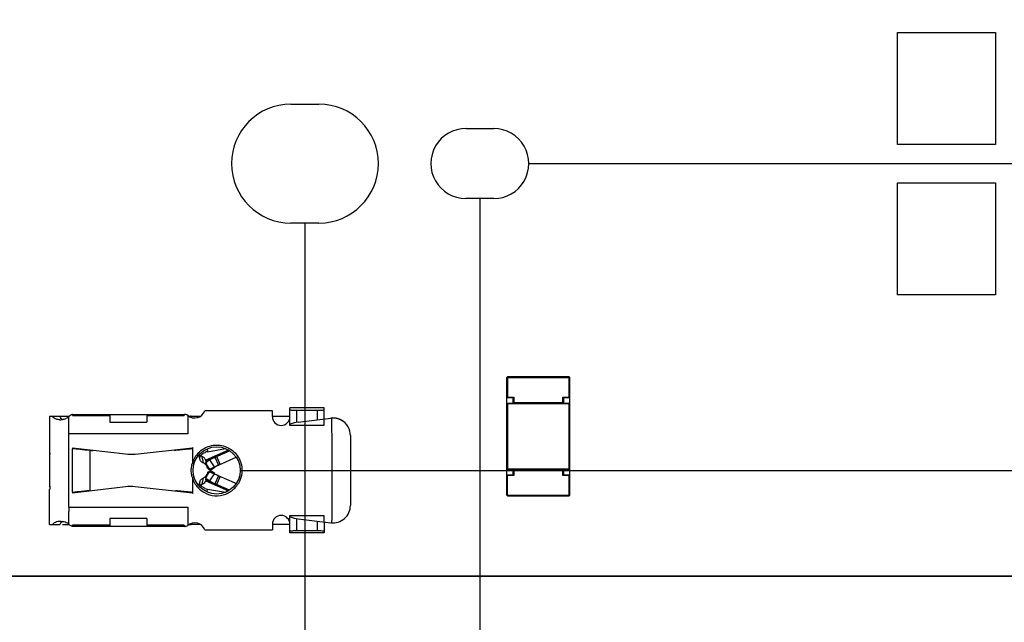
# Model space of a CAD drawing. Header units: millimetres. Extents: x 0 to 210, y 0 to 297.
# Tile 10 of 34: x 116.45 to 123.49, y 148.04 to 152.35. Entities that reach past the tile are written whole.
import ezdxf
from ezdxf.enums import TextEntityAlignment as Align

# ---------------------------------------------------------------- set-up
doc = ezdxf.new("R2010")
doc.units = ezdxf.units.MM
doc.header["$LTSCALE"] = 19.36
doc.layers.get('0').update_dxf_attribs({"linetype": 'CONTINUOUS'})
doc.layers.add('Z_DIM_2D', color=7, linetype='CONTINUOUS')
doc.styles.add('TEXTSTYLE_3', font='helveticaneueltw1g-ltcn.otf')
doc.styles.add('TEXTSTYLE_4', font='gdt', dxfattribs={"width": 0.7})
doc.dimstyles.new('DIMSTYLE_10', dxfattribs={"dimtxt": 2.1, "dimasz": 3.5, "dimexe": 1.5, "dimexo": 0, "dimgap": 0.525, "dimtad": 1, "dimlfac": 4, "dimdsep": 46, "dimtxsty": 'TEXTSTYLE_3', "dimblk": '_FILLED', "dimblk1": '_FILLED', "dimblk2": '_FILLED', "dimcen": 0.09, "dimclrt": 5, "dimazin": 2, "dimtp": 0.2, "dimtm": 0.2, "dimtfac": 1, "dimtofl": 0, "dimtmove": 0, "dimatfit": 3, "dimldrblk": '_FILLED', "dimfxl": 0, "dimtolj": 1, "dimarcsym": 0})
doc.dimstyles.new('DIMSTYLE_3', dxfattribs={"dimtxt": 2.1, "dimasz": 3.5, "dimexe": 1.5, "dimexo": 0, "dimgap": 0.525, "dimtad": 0, "dimtih": 1, "dimtoh": 1, "dimlfac": 4, "dimdsep": 46, "dimtxsty": 'TEXTSTYLE_3', "dimblk": '_FILLED', "dimblk1": '_FILLED', "dimblk2": '_FILLED', "dimcen": 0.09, "dimclrt": 5, "dimazin": 2, "dimtol": 1, "dimtp": 0.3, "dimtm": 0.3, "dimtfac": 1, "dimtofl": 0, "dimtmove": 0, "dimatfit": 3, "dimldrblk": '_FILLED', "dimfxl": 0, "dimtolj": 1, "dimarcsym": 0})
doc.dimstyles.new('DIMSTYLE_5', dxfattribs={"dimtxt": 2.1, "dimasz": 3.5, "dimexe": 1.5, "dimexo": 0, "dimgap": 0.525, "dimtad": 0, "dimtih": 1, "dimtoh": 1, "dimlfac": 4, "dimdsep": 46, "dimtxsty": 'TEXTSTYLE_3', "dimblk": '_FILLED', "dimblk1": '_FILLED', "dimblk2": '_FILLED', "dimcen": 0.09, "dimclrt": 5, "dimazin": 2, "dimtol": 1, "dimtp": 0.4, "dimtm": 0.4, "dimtfac": 1, "dimtofl": 0, "dimtmove": 0, "dimatfit": 3, "dimldrblk": '_FILLED', "dimfxl": 0, "dimtolj": 1, "dimarcsym": 0})
doc.dimstyles.new('DIMSTYLE_6', dxfattribs={"dimtxt": 2.1, "dimasz": 3.5, "dimexe": 1.5, "dimexo": 0, "dimgap": 0.525, "dimtad": 1, "dimlfac": 4, "dimdsep": 46, "dimtxsty": 'TEXTSTYLE_3', "dimblk": '_FILLED', "dimblk1": '_FILLED', "dimblk2": '_FILLED', "dimcen": 0.09, "dimclrt": 5, "dimazin": 2, "dimtol": 1, "dimtp": 0.4, "dimtm": 0.4, "dimtfac": 1, "dimtofl": 0, "dimtmove": 0, "dimatfit": 3, "dimldrblk": '_FILLED', "dimfxl": 0, "dimtolj": 1, "dimarcsym": 0})
doc.dimstyles.new('DIMSTYLE_7', dxfattribs={"dimtxt": 2.1, "dimasz": 3.5, "dimexe": 1.5, "dimexo": 0, "dimgap": 0.525, "dimtad": 1, "dimlfac": 4, "dimdsep": 46, "dimtxsty": 'TEXTSTYLE_3', "dimblk": '_FILLED', "dimblk1": '_FILLED', "dimblk2": '_FILLED', "dimcen": 0.09, "dimclrt": 5, "dimazin": 2, "dimtol": 1, "dimtp": 0.3, "dimtm": 0.3, "dimtfac": 1, "dimtofl": 0, "dimtmove": 0, "dimatfit": 3, "dimldrblk": '_FILLED', "dimfxl": 0, "dimtolj": 1, "dimarcsym": 0})

# ---------------------------------------------------------------- blocks, each defined once
blk = doc.blocks.new('*D11')
at = {"layer": 'Z_DIM_2D', "color": 2, "linetype": 'Continuous', "transparency": 16777216}
blk.add_line((118.4894, 150.8978), (118.4894, 145.1176), dxfattribs=at)
at = {"layer": 'Z_DIM_2D', "color": 5, "linetype": 'Continuous', "transparency": 16777216}
for s, height, style, p in [('0.3', 1.47, 'TEXTSTYLE_3', (119.2244, 144.0676)), ('`', 1.47, 'TEXTSTYLE_4', (119.2244, 141.5994)), ('239.5', 2.1, 'TEXTSTYLE_3', (119.5394, 139.8844))]:
    blk.add_text(s, height=height, rotation=90, dxfattribs=dict(at, style=style)).set_placement(p, align=Align.RIGHT)
blk = doc.blocks.new('_FILLED')
at = {"color": 0, "linetype": 'ByBlock'}
blk.add_solid([(0, 0), (-1, 0.125), (-1, -0.125)], dxfattribs=at)
blk = doc.blocks.new('_NONE')
blk = doc.blocks.new('*D12')
at = {"layer": 'Z_DIM_2D', "color": 2, "linetype": 'Continuous', "transparency": 16777216}
for p, q in [((119.7395, 151.0728), (119.7395, 147.3797)), ((119.7395, 147.3797), (121.2792, 146.8279)), ((121.2792, 146.8279), (121.2792, 145.1176))]:
    blk.add_line(p, q, dxfattribs=at)
at = {"layer": 'Z_DIM_2D', "color": 5, "linetype": 'Continuous', "transparency": 16777216}
for s, height, style, p in [('0.3', 1.47, 'TEXTSTYLE_3', (122.0142, 144.0676)), ('`', 1.47, 'TEXTSTYLE_4', (122.0142, 141.5994)), ('244.5', 2.1, 'TEXTSTYLE_3', (122.3292, 139.8844))]:
    blk.add_text(s, height=height, rotation=90, dxfattribs=dict(at, style=style)).set_placement(p, align=Align.RIGHT)
blk = doc.blocks.new('*D13')
at = {"layer": 'Z_DIM_2D', "color": 2, "linetype": 'Continuous', "transparency": 16777216}
blk.add_line((128.3644, 151.3228), (128.3644, 145.1176), dxfattribs=at)
at = {"layer": 'Z_DIM_2D', "color": 5, "linetype": 'Continuous', "transparency": 16777216}
for s, height, style, p in [('0.4', 1.47, 'TEXTSTYLE_3', (129.0994, 144.0676)), ('`', 1.47, 'TEXTSTYLE_4', (129.0994, 141.5994)), ('279', 2.1, 'TEXTSTYLE_3', (129.4144, 139.8844))]:
    blk.add_text(s, height=height, rotation=90, dxfattribs=dict(at, style=style)).set_placement(p, align=Align.RIGHT)
blk = doc.blocks.new('*D14')
at = {"layer": 'Z_DIM_2D', "color": 2, "linetype": 'Continuous', "transparency": 16777216}
for p, q in [((138.4252, 151.3228), (138.4252, 164.9613)), ((93.4894, 154.2728), (139.9252, 154.2728)), ((138.4252, 154.2728), (138.4252, 151.3228)), ((138.4252, 148.3728), (138.4252, 151.3228)), ((93.4894, 148.3728), (139.9252, 148.3728))]:
    blk.add_line(p, q, dxfattribs=at)
at = {"layer": 'Z_DIM_2D', "color": 5, "linetype": 'Continuous', "transparency": 16777216}
for s, height, style, p in [('0.4', 1.47, 'TEXTSTYLE_3', (137.5852, 162.493)), ('`', 1.47, 'TEXTSTYLE_4', (137.5852, 160.778)), ('23.6', 2.1, 'TEXTSTYLE_3', (137.9002, 155.8414))]:
    blk.add_text(s, height=height, rotation=90, dxfattribs=dict(at, style=style)).set_placement(p)
blk = doc.blocks.new('*D15')
at = {"layer": 'Z_DIM_2D', "color": 2, "linetype": 'Continuous', "transparency": 16777216}
for p, q in [((131.342, 152.7977), (131.342, 164.6197)), ((127.6144, 154.2728), (132.842, 154.2728)), ((131.342, 154.2728), (131.342, 152.7977)), ((131.342, 151.3227), (131.342, 152.7977)), ((120.0897, 151.3227), (132.842, 151.3227))]:
    blk.add_line(p, q, dxfattribs=at)
at = {"layer": 'Z_DIM_2D', "color": 5, "linetype": 'Continuous', "transparency": 16777216}
for s, height, style, p in [('0.3', 1.47, 'TEXTSTYLE_3', (130.502, 162.1515)), ('`', 1.47, 'TEXTSTYLE_4', (130.502, 160.4365)), ('11.8', 2.1, 'TEXTSTYLE_3', (130.817, 155.4999))]:
    blk.add_text(s, height=height, rotation=90, dxfattribs=dict(at, style=style)).set_placement(p)
blk = doc.blocks.new('*D22')
at = {"layer": 'Z_DIM_2D', "color": 2, "linetype": 'Continuous', "transparency": 16777216}
for p, q in [((134.8706, 151.3228), (134.8706, 163.4491)), ((118.0269, 153.5165), (136.3706, 153.5165)), ((134.8706, 153.5165), (134.8706, 151.3228)), ((134.8706, 149.129), (134.8706, 151.3228)), ((118.0269, 149.129), (136.3706, 149.129))]:
    blk.add_line(p, q, dxfattribs=at)
at = {"layer": 'Z_DIM_2D', "color": 5, "linetype": 'Continuous', "transparency": 16777216, "style": 'TEXTSTYLE_3'}
for s, p in [(')', (134.3456, 162.7987)), ('17.55', (134.3456, 156.4517)), ('(', (134.3456, 155.7778))]:
    blk.add_text(s, height=2.1, rotation=90, dxfattribs=at).set_placement(p)

msp = doc.modelspace()

# ---------------------------------------------------------------- linework, layer by layer
at = {"color": 7, "linetype": 'Continuous'}
for p, q in [((122.72694, 152.26028), (123.42694, 152.26028)), ((122.72694, 151.46028), (122.72694, 152.26028)), ((123.42694, 152.26028), (123.42694, 151.46028)), ((118.38944, 151.74778), (118.58944, 151.74778)), ((119.6421, 151.57277), (119.8397, 151.57277)), ((123.42694, 151.46028), (122.72694, 151.46028)), ((122.72694, 151.18528), (123.42694, 151.18528)), ((122.72694, 150.38528), (122.72694, 151.18528)), ((123.42694, 151.18528), (123.42694, 150.38528)), ((119.83945, 151.07278), (119.63945, 151.07278)), ((118.58944, 150.89778), (118.38944, 150.89778)), ((123.42694, 150.38528), (122.72694, 150.38528)), ((120.37882, 149.79778), (119.93757, 149.79778)), ((119.93319, 148.95216), (119.93319, 149.79341)), ((120.38319, 148.95216), (120.38319, 149.79341)), ((119.93319, 149.64778), (119.93757, 149.65216)), ((119.97819, 149.64778), (119.93319, 149.64778)), ((119.93319, 149.61028), (120.38319, 149.61028)), ((119.93319, 149.61028), (119.93757, 149.60591)), ((119.97819, 149.64778), (119.98257, 149.65216)), ((119.97819, 149.61028), (119.97819, 149.64778)), ((119.97819, 149.61028), (119.98257, 149.61466)), ((120.33819, 149.64778), (120.33382, 149.65216)), ((120.33819, 149.61028), (120.33382, 149.61466)), ((120.38319, 149.64778), (120.33819, 149.64778)), ((120.33819, 149.64778), (120.33819, 149.61028)), ((120.37882, 149.60591), (120.38232, 149.60954)), ((120.38319, 149.64778), (120.37975, 149.65118)), ((117.65194, 149.52313), (117.65194, 149.39153)), ((118.62694, 149.57594), (118.38163, 149.57594)), ((118.38163, 149.45124), (118.38163, 149.57594)), ((118.62694, 149.4973), (118.62694, 149.57595)), ((118.62421, 149.45124), (118.38163, 149.45124)), ((118.62446, 149.49699), (118.62396, 149.45124)), ((116.8262, 149.28405), (116.82624, 149.28405)), ((116.82694, 149.29153), (116.82694, 149.28398)), ((117.68944, 149.29153), (117.68443, 149.29098)), ((117.68443, 149.29098), (117.68443, 149.18057)), ((117.68444, 149.28344), (117.69007, 149.2839)), ((117.79328, 149.26301), (117.92222, 149.2849)), ((117.8027, 149.13653), (117.99814, 149.22273)), ((117.79415, 149.14608), (117.79097, 149.15175)), ((117.8027, 149.12153), (117.99964, 149.03467)), ((119.93319, 149.13528), (120.38319, 149.13528)), ((119.93319, 149.09778), (119.97819, 149.09778)), ((119.93319, 149.09778), (119.93663, 149.09438)), ((119.93757, 149.13966), (119.93406, 149.13603)), ((119.97819, 149.13528), (119.98162, 149.13186)), ((119.97819, 149.09778), (119.97819, 149.13528)), ((119.97819, 149.09778), (119.98159, 149.09434)), ((120.33382, 149.13091), (120.33819, 149.13528)), ((120.33819, 149.09778), (120.33382, 149.09341)), ((120.33819, 149.13528), (120.33819, 149.09778)), ((120.33819, 149.09778), (120.38319, 149.09778)), ((120.37882, 149.13966), (120.38245, 149.13615)), ((120.38319, 149.09778), (120.37882, 149.09341)), ((117.68444, 149.07743), (117.68444, 148.96708)), ((116.82694, 148.97409), (116.82694, 148.96653)), ((117.69007, 148.97416), (117.68444, 148.97462)), ((117.68444, 148.96708), (117.68944, 148.96653)), ((117.79328, 148.99506), (117.92223, 148.97317)), ((119.93757, 148.94778), (120.37882, 148.94778)), ((116.80194, 148.86653), (116.80194, 148.83509)), ((117.65194, 148.86653), (117.65194, 148.73493)), ((116.80194, 148.74743), (116.80194, 148.74083)), ((117.35819, 148.78424), (117.35819, 148.72903)), ((118.38163, 148.80683), (118.62421, 148.80683)), ((118.38163, 148.68213), (118.38163, 148.80683)), ((118.62396, 148.80683), (118.62446, 148.76107)), ((118.62694, 148.76077), (118.62694, 148.68213)), ((118.62694, 148.68213), (118.38163, 148.68213)), ((127.61444, 148.37278), (59.36444, 148.37278))]:
    msp.add_line(p, q, dxfattribs=at)
at = {"color": 9, "linetype": 'Continuous'}
for p, q in [((119.93757, 149.79778), (119.93757, 149.65216)), ((120.37882, 149.65216), (120.37882, 149.79778)), ((119.93319, 149.79341), (120.38319, 149.79341)), ((119.93757, 149.65216), (119.98257, 149.65216)), ((120.37882, 149.60591), (119.93757, 149.60591)), ((119.93757, 149.60591), (119.93757, 149.13966)), ((119.98257, 149.65216), (119.98257, 149.61466)), ((119.98257, 149.61466), (120.33382, 149.61466)), ((120.33382, 149.65216), (120.37882, 149.65216)), ((120.33382, 149.61466), (120.33382, 149.65216)), ((120.37882, 149.13966), (120.37882, 149.60591)), ((116.82838, 149.52145), (117.09569, 149.52145)), ((117.35819, 149.52145), (117.62623, 149.52145)), ((118.43163, 149.4731), (118.43163, 149.55912)), ((118.57694, 149.55912), (118.57694, 149.49116)), ((117.65194, 149.39153), (116.80194, 149.39153)), ((116.80194, 148.86653), (116.80194, 149.39153)), ((116.82694, 148.97409), (116.82694, 149.28398)), ((116.95142, 149.27073), (116.95142, 148.98734)), ((117.78978, 149.28304), (117.79328, 149.26301)), ((117.76353, 149.18258), (117.75569, 149.22742)), ((119.93757, 149.13966), (120.37882, 149.13966)), ((119.98257, 149.09341), (119.93757, 149.09341)), ((119.93757, 148.94778), (119.93757, 149.09341)), ((120.33382, 149.13091), (119.98257, 149.13091)), ((119.98257, 149.13091), (119.98257, 149.09341)), ((120.33382, 149.09341), (120.33382, 149.13091)), ((120.37882, 149.09341), (120.33382, 149.09341)), ((120.37882, 148.94778), (120.37882, 149.09341)), ((117.69642, 149.08099), (117.68444, 149.07743)), ((117.75566, 149.03063), (117.76351, 149.07547)), ((117.78978, 148.97507), (117.79328, 148.99506)), ((119.93319, 148.95216), (120.38319, 148.95216)), ((116.80194, 148.86653), (117.65194, 148.86653)), ((118.43163, 148.69894), (118.43163, 148.78496)), ((118.57694, 148.76691), (118.57694, 148.69894)), ((117.09569, 148.73662), (116.82838, 148.73662)), ((117.62623, 148.73662), (117.35819, 148.73662))]:
    msp.add_line(p, q, dxfattribs=at)
at = {"color": 6, "linetype": 'Continuous'}
for p, q in [((116.66444, 149.51653), (116.80194, 149.51653)), ((116.66444, 149.51653), (116.66444, 149.01242)), ((116.80194, 149.39153), (116.80194, 149.51723)), ((116.82583, 149.52903), (117.63135, 149.52903)), ((117.09569, 149.52903), (117.09569, 149.47383)), ((117.35819, 149.52903), (117.35819, 149.47383)), ((117.62694, 149.52564), (117.62637, 149.52242)), ((117.67694, 149.51653), (117.74308, 149.51653)), ((118.25663, 149.55403), (117.77265, 149.55403)), ((118.25663, 149.51341), (118.25663, 149.55403)), ((118.25663, 149.51653), (118.38163, 149.51653)), ((118.43163, 149.55912), (118.57694, 149.55912)), ((117.09569, 149.47383), (117.35819, 149.47383)), ((118.44209, 149.4746), (118.67421, 149.5031)), ((118.81444, 149.37903), (118.81444, 148.87903)), ((116.66444, 149.26275), (116.66514, 149.24439)), ((116.82694, 149.29153), (117.20739, 149.24648)), ((116.95142, 149.27073), (116.92588, 149.27404)), ((116.96977, 149.26735), (116.95142, 149.27073)), ((117.27533, 149.24618), (117.68443, 149.29098)), ((117.66844, 149.28212), (117.65268, 149.2808)), ((117.68443, 149.28344), (117.66844, 149.28212)), ((117.73864, 149.20997), (117.73305, 149.24194)), ((117.94262, 149.27494), (117.77989, 149.20317)), ((117.78297, 149.19614), (117.95047, 149.27001)), ((117.78053, 149.19905), (117.77979, 149.20335)), ((117.78095, 149.19656), (117.78053, 149.19905)), ((117.8027, 149.13653), (117.7817, 149.18413)), ((117.80982, 149.20404), (117.78271, 149.18589)), ((117.78323, 149.18339), (117.78279, 149.18595)), ((117.78403, 149.17886), (117.78323, 149.18339)), ((117.78463, 149.1804), (117.78333, 149.18532)), ((117.78579, 149.16888), (117.78403, 149.17886)), ((117.78763, 149.15855), (117.78579, 149.16888)), ((117.84308, 149.15434), (117.80982, 149.20404)), ((117.8461, 149.22398), (117.87132, 149.1668)), ((117.85761, 149.22906), (117.88291, 149.17191)), ((117.88388, 149.17234), (117.85866, 149.22952)), ((117.7817, 149.07393), (117.8027, 149.12153)), ((117.78615, 149.09132), (117.78765, 149.0996)), ((117.79112, 149.16092), (117.81174, 149.13011)), ((117.81174, 149.12795), (117.79118, 149.09724)), ((117.80982, 149.05403), (117.84308, 149.10372)), ((117.81174, 149.13011), (117.84459, 149.1521)), ((117.84459, 149.10596), (117.81174, 149.12795)), ((117.73307, 149.01622), (117.73864, 149.04809)), ((117.74417, 149.02405), (117.74917, 149.0274)), ((117.75564, 149.03062), (117.76172, 149.03356)), ((117.77985, 149.05736), (117.77999, 149.05491)), ((117.77988, 149.05478), (117.94251, 148.98319)), ((117.78078, 149.0606), (117.78107, 149.06231)), ((117.95067, 148.98796), (117.78136, 149.06263)), ((117.78275, 149.07212), (117.78324, 149.07496)), ((117.78297, 149.07121), (117.78439, 149.07683)), ((117.78314, 149.07189), (117.80982, 149.05403)), ((117.78324, 149.07496), (117.78397, 149.07906)), ((117.78397, 149.07906), (117.78469, 149.08316)), ((117.78469, 149.08316), (117.78576, 149.08914)), ((117.78576, 149.08914), (117.78615, 149.09132)), ((117.7882, 149.08852), (117.78872, 149.08983)), ((117.78872, 149.08983), (117.78888, 149.0902)), ((117.87132, 149.09127), (117.8461, 149.03408)), ((117.88291, 149.08616), (117.85761, 149.029)), ((117.85858, 149.02858), (117.88371, 149.0858)), ((117.88371, 149.0858), (117.88291, 149.08616)), ((116.6645, 148.99619), (116.66444, 148.99373)), ((116.66444, 148.74153), (116.66444, 148.99373)), ((117.20739, 149.01159), (116.82694, 148.96653)), ((116.82694, 148.97409), (116.84461, 148.97574)), ((116.84461, 148.97574), (116.86209, 148.9774)), ((117.68444, 148.96708), (117.27533, 149.01188)), ((116.80194, 148.74743), (116.80194, 148.83509)), ((116.66444, 148.74153), (116.73781, 148.74153)), ((116.75626, 148.74153), (116.80194, 148.74153)), ((117.35819, 148.78424), (117.09569, 148.78424)), ((117.09569, 148.78424), (117.09569, 148.7291)), ((117.74308, 148.74153), (117.67694, 148.74153)), ((118.25663, 148.74466), (118.25663, 148.70403)), ((118.38163, 148.74153), (118.25663, 148.74153)), ((118.44209, 148.78347), (118.67421, 148.75496)), ((117.63135, 148.72903), (116.82583, 148.72903)), ((117.62623, 148.73662), (117.62633, 148.73565)), ((117.62633, 148.73565), (117.62708, 148.73178)), ((117.64762, 148.73325), (117.65194, 148.73502)), ((117.77265, 148.70403), (118.25663, 148.70403)), ((118.43163, 148.69894), (118.57694, 148.69894))]:
    msp.add_line(p, q, dxfattribs=at)
for points in [[(117.78887, 149.16787), (117.78864, 149.16844), (117.78801, 149.17002), (117.78707, 149.17262), (117.7859, 149.17613), (117.78463, 149.1804)], [(117.78123, 149.06234), (117.78172, 149.06521), (117.78297, 149.07121)], [(117.78439, 149.07683), (117.78582, 149.08167), (117.78711, 149.08556), (117.78811, 149.08829), (117.7882, 149.08852)]]:
    msp.add_lwpolyline(points, dxfattribs=at)
at = {"color": 7, "linetype": 'Continuous'}
msp.add_lwpolyline([(119.97819, 149.13528), (119.97843, 149.13509), (119.9789, 149.13458), (119.9796, 149.13386), (119.98048, 149.13299), (119.98146, 149.13198), (119.98257, 149.13091)], dxfattribs=at)
at = {"color": 6, "linetype": 'Continuous'}
msp.add_circle((117.85819, 149.12903), 0.16875, dxfattribs=at)
at = {"color": 7, "linetype": 'Continuous'}
for centre, radius, start, end in [((118.38944, 151.32278), 0.425, 90, 270), ((118.58944, 151.32278), 0.425, 270, 90), ((119.63944, 151.32278), 0.25, 89.391764, 270.002226), ((119.8397, 151.32277), 0.24999, 269.9435, 90.000254), ((119.93757, 149.79341), 0.00438, 90, 180), ((120.37882, 149.79341), 0.00438, 0, 90), ((118.68944, 149.37903), 0.125, 29.127371, 94.706111), ((118.68896, 149.37441), 0.12958, 74.871424, 77.723704), ((118.68856, 149.37247), 0.13157, 68.294408, 74.921816), ((117.8082, 149.1747), 0.08955, 99.589889, 111.482386), ((117.76772, 149.21507), 0.02952, 189.952986, 195.741019), ((117.74207, 149.13122), 0.05567, 60.611049, 67.321564), ((117.75847, 149.1498), 0.03045, 16.714048, 26.749058), ((117.95555, 149.23884), 0.1862, 205.546939, 207.883896), ((117.76756, 149.04302), 0.02936, 164.259002, 176.763872), ((117.74206, 149.12686), 0.05568, 292.654366, 299.397645), ((117.8082, 149.08336), 0.08955, 248.517614, 260.410111), ((119.93757, 148.95216), 0.00438, 180, 270), ((120.37882, 148.95216), 0.00438, 270, 360)]:
    msp.add_arc(centre, radius, start, end, dxfattribs=at)
at = {"color": 6, "linetype": 'Continuous'}
for centre, radius, start, end in [((116.79322, 149.53512), 0.05844, 198.542928, 203.20902), ((116.70279, 149.72229), 0.22777, 295.803949, 297.564421), ((117.72508, 149.50743), 0.09984, 171.370053, 171.932705), ((117.70194, 149.57903), 0.075, 228.189685, 340.528779), ((117.67694, 149.45403), 0.0625, 90, 99.245252), ((116.73753, 149.59608), 0.10452, 270.20057, 273.986901), ((116.73637, 149.6115), 0.11997, 274.03115, 279.995956), ((116.73518, 149.61949), 0.12805, 279.899396, 290.823653), ((118.31913, 149.51341), 0.0625, 180, 360), ((118.47408, 149.21406), 0.2625, 97, 110.039719), ((118.68944, 149.37903), 0.125, 94.706111, 97.000005), ((118.68944, 149.37903), 0.125, 0, 29.127371), ((116.4545, 149.23951), 0.2107, 0.036479, 1.326617), ((115.40837, 134.04765), 15.30223, 84.548636, 84.680825), ((116.28471, 143.24366), 6.06456, 84.37477, 84.536812), ((117.24267, 149.5444), 0.3, 263.246426, 276.25), ((117.69455, 148.3551), 0.92569, 96.118571, 96.842685), ((118.09466, 144.04836), 5.25107, 94.828296, 94.99629), ((117.85801, 149.12959), 0.18081, 136.463171, 149.216375), ((117.77308, 149.27178), 0.04756, 232.565419, 238.827106), ((117.73423, 149.17606), 0.05567, 60.561281, 67.323945), ((117.75023, 149.19431), 0.03095, 16.631338, 26.85532), ((121.71603, 149.87054), 3.99238, 189.719057, 189.873576), ((117.94194, 149.00668), 0.2375, 113.799954, 123.8), ((117.94194, 149.00668), 0.175, 113.8, 123.8), ((117.94211, 149.25169), 0.17534, 237.87706, 246.188393), ((117.74913, 149.06381), 0.03205, 333.780478, 343.620253), ((119.16871, 148.82851), 1.4072, 170.506672, 170.745777), ((119.52775, 148.76807), 1.77129, 170.116119, 170.437875), ((117.94203, 149.25161), 0.23774, 236.210844, 246.188324), ((116.78812, 150.15645), 1.18049, 276.701525, 277.358776), ((116.83917, 149.76249), 0.78323, 277.34638, 278.239796), ((117.24267, 148.71367), 0.3, 83.75, 96.753574), ((117.92788, 152.30328), 3.33737, 264.752838, 265.00637), ((118.09513, 154.21517), 5.25656, 265.004198, 265.17193), ((118.823, 162.87431), 13.94624, 265.186388, 265.317207), ((118.68944, 148.87903), 0.125, 263, 360), ((116.7933, 148.72292), 0.05853, 156.864831, 161.45488), ((116.72246, 148.57638), 0.18265, 62.754753, 64.205738), ((117.70194, 148.67903), 0.075, 19.471221, 131.810315), ((117.67694, 148.80403), 0.0625, 257.479878, 270), ((118.31913, 148.74466), 0.0625, 0, 180), ((118.47408, 149.04401), 0.2625, 249.926251, 263)]:
    msp.add_arc(centre, radius, start, end, dxfattribs=at)
at = {"color": 9, "linetype": 'Continuous'}
for centre, radius, start, end in [((117.85819, 149.12903), 0.18125, 149.216375, 163.478888), ((117.86215, 149.1302), 0.18538, 196.538461, 202.973583), ((117.85896, 149.12882), 0.18191, 202.967328, 209.430203), ((117.85632, 149.1274), 0.17891, 209.449448, 216.041338), ((117.85633, 149.13009), 0.18339, 316.176572, 329.231425)]:
    msp.add_arc(centre, radius, start, end, dxfattribs=at)
at = {"color": 6, "linetype": 'Continuous'}
for points in [[(116.71299, 149.49516), (116.70164, 149.49877), (116.69063, 149.5064), (116.68437, 149.51653)], [(117.63135, 149.52903), (117.62966, 149.52903), (117.62722, 149.52797), (117.62708, 149.52629)], [(116.7379, 149.49157), (116.72951, 149.49154), (116.72098, 149.49262), (116.71299, 149.49516)], [(116.75717, 149.49333), (116.74917, 149.49646), (116.7429, 149.5042), (116.73951, 149.51209)], [(116.80194, 149.51063), (116.79534, 149.5062), (116.78812, 149.50263), (116.7807, 149.4998)], [(117.73809, 149.23975), (117.7369, 149.24114), (117.73581, 149.24262), (117.73486, 149.24418)], [(117.74417, 149.23401), (117.74196, 149.23571), (117.7399, 149.23763), (117.73809, 149.23975)], [(117.75569, 149.22742), (117.7532, 149.22847), (117.75077, 149.22969), (117.74846, 149.23108)], [(117.77124, 149.2173), (117.76839, 149.22014), (117.76509, 149.22256), (117.76159, 149.22454)], [(117.77785, 149.20829), (117.77617, 149.21161), (117.77388, 149.21467), (117.77124, 149.2173)], [(118.03503, 149.16875), (118.04065, 149.14371), (118.04085, 149.11688), (118.03559, 149.09176)], [(117.73491, 149.01398), (117.7373, 149.01786), (117.74055, 149.02127), (117.74417, 149.02405)], [(117.74917, 149.0274), (117.75125, 149.02862), (117.75342, 149.02969), (117.75564, 149.03062)], [(118.03559, 149.09176), (118.03152, 149.07232), (118.02384, 149.05346), (118.0139, 149.03627)], [(116.7379, 148.76651), (116.74434, 148.7665), (116.75081, 148.76587), (116.75716, 148.76476)], [(116.75715, 148.76472), (116.74914, 148.76159), (116.74287, 148.75382), (116.73948, 148.74591)], [(116.75716, 148.76476), (116.76899, 148.7627), (116.78069, 148.75897), (116.79142, 148.75356)], [(116.79142, 148.75356), (116.79504, 148.75173), (116.79857, 148.7497), (116.80194, 148.74743)]]:
    msp.add_open_spline(points, degree=3, dxfattribs=at)
for points, knots in [([(116.82583, 149.52903), (116.82369, 149.52903), (116.81779, 149.52525), (116.81211, 149.52242), (116.80819, 149.52038)], [0, 0, 0, 0, 0.326267, 1, 1, 1, 1]), ([(116.82681, 149.52859), (116.82671, 149.52876), (116.82634, 149.52892), (116.826, 149.52903), (116.82583, 149.52903)], [0, 0, 0, 0, 0.5527882, 1, 1, 1, 1]), ([(116.82838, 149.52145), (116.82828, 149.52218), (116.82794, 149.52438), (116.82758, 149.5266), (116.82707, 149.528)], [0, 0, 0, 0, 0.3312347, 1, 1, 1, 1]), ([(117.65194, 149.52304), (117.64967, 149.52383), (117.64295, 149.52612), (117.63609, 149.52903), (117.63135, 149.52903)], [0, 0, 0, 0, 0.3365507, 1, 1, 1, 1]), ([(118.38163, 149.56261), (118.38163, 149.56208), (118.38424, 149.56155), (118.3876, 149.56085), (118.39437, 149.56026), (118.3993, 149.55994), (118.40217, 149.55979)], [0, 0, 0, 0, 0.076575, 0.2741252, 0.5873559, 1, 1, 1, 1]), ([(118.40217, 149.55979), (118.4044, 149.55968), (118.41421, 149.55927), (118.42404, 149.55912), (118.43163, 149.55912)], [0, 0, 0, 0, 0.2275348, 1, 1, 1, 1]), ([(118.57694, 149.55912), (118.58332, 149.55912), (118.5952, 149.55927), (118.6103, 149.55994), (118.62089, 149.56078), (118.62518, 149.56168), (118.62694, 149.56222), (118.62694, 149.56261)], [0, 0, 0, 0, 0.3799833, 0.70227, 0.9186432, 0.976606, 1, 1, 1, 1]), ([(118.67918, 149.50361), (118.68012, 149.44118), (118.68251, 149.28509), (118.68115, 149.03532), (118.68084, 148.848), (118.6805, 148.75434)], [0, 0, 0, 0, 0.2500015, 0.6250003, 1, 1, 1, 1]), ([(117.72694, 149.25413), (117.74913, 149.27748), (117.80774, 149.31237), (117.90894, 149.31225), (117.99617, 149.26051), (118.02798, 149.20018), (118.03503, 149.16875)], [0, 0, 0, 0, 0.2499586, 0.4999661, 0.7500345, 1, 1, 1, 1]), ([(116.92588, 149.27404), (116.92226, 149.27447), (116.9067, 149.27624), (116.89112, 149.27783), (116.87916, 149.27901)], [0, 0, 0, 0, 0.2329998, 1, 1, 1, 1]), ([(117.58426, 149.2742), (117.58165, 149.27389), (117.57287, 149.27278), (117.56411, 149.27151), (117.55802, 149.27025)], [0, 0, 0, 0, 0.2970216, 1, 1, 1, 1]), ([(117.63734, 149.27948), (117.63363, 149.27916), (117.61981, 149.27793), (117.60599, 149.27661), (117.59588, 149.27553)], [0, 0, 0, 0, 0.2678844, 1, 1, 1, 1]), ([(117.76172, 149.03356), (117.76352, 149.03456), (117.77001, 149.03863), (117.77541, 149.04463), (117.77788, 149.04965)], [0, 0, 0, 0, 0.2694622, 1, 1, 1, 1]), ([(116.6652, 149.01684), (116.6652, 149.01486), (116.6651, 149.00797), (116.66467, 149.00109), (116.6645, 148.99619)], [0, 0, 0, 0, 0.2872225, 1, 1, 1, 1]), ([(116.86209, 148.9774), (116.86778, 148.97794), (116.88906, 148.98001), (116.91033, 148.98219), (116.92588, 148.98403)], [0, 0, 0, 0, 0.267512, 1, 1, 1, 1]), ([(117.56524, 148.98649), (117.56664, 148.98626), (117.57298, 148.98528), (117.57934, 148.98445), (117.58429, 148.98386)], [0, 0, 0, 0, 0.2213246, 1, 1, 1, 1]), ([(117.58429, 148.98386), (117.58716, 148.98351), (117.59993, 148.98205), (117.61273, 148.98081), (117.62267, 148.9799)], [0, 0, 0, 0, 0.2243039, 1, 1, 1, 1]), ([(116.68437, 148.74153), (116.6894, 148.74968), (116.70628, 148.76345), (116.72712, 148.76652), (116.7379, 148.76651)], [0, 0, 0, 0, 0.4705258, 1, 1, 1, 1]), ([(116.82583, 148.72903), (116.82343, 148.72903), (116.81684, 148.73334), (116.81048, 148.7365), (116.80608, 148.73877)], [0, 0, 0, 0, 0.3265544, 1, 1, 1, 1]), ([(116.82681, 148.72948), (116.82672, 148.72933), (116.82642, 148.72907), (116.82604, 148.72903), (116.82583, 148.72903)], [0, 0, 0, 0, 0.4479023, 1, 1, 1, 1]), ([(116.82707, 148.73007), (116.8272, 148.73042), (116.82781, 148.73257), (116.82813, 148.73478), (116.82838, 148.73662)], [0, 0, 0, 0, 0.1688852, 1, 1, 1, 1]), ([(117.62708, 148.73178), (117.6272, 148.73128), (117.62862, 148.73009), (117.63014, 148.72903), (117.63135, 148.72903)], [0, 0, 0, 0, 0.2983811, 1, 1, 1, 1]), ([(117.63135, 148.72903), (117.63253, 148.72903), (117.63815, 148.72955), (117.64359, 148.73137), (117.64762, 148.73325)], [0, 0, 0, 0, 0.2100054, 1, 1, 1, 1]), ([(118.38163, 148.69545), (118.38163, 148.69599), (118.38424, 148.69651), (118.3876, 148.69721), (118.39437, 148.69781), (118.3993, 148.69813), (118.40217, 148.69827)], [0, 0, 0, 0, 0.076575, 0.2741252, 0.5873559, 1, 1, 1, 1]), ([(118.40217, 148.69827), (118.4044, 148.69839), (118.41421, 148.6988), (118.42404, 148.69894), (118.43163, 148.69894)], [0, 0, 0, 0, 0.2275348, 1, 1, 1, 1]), ([(118.57694, 148.69894), (118.58332, 148.69894), (118.5952, 148.69879), (118.6103, 148.69813), (118.62089, 148.69729), (118.62518, 148.69639), (118.62694, 148.69585), (118.62694, 148.69545)], [0, 0, 0, 0, 0.3799833, 0.70227, 0.9186432, 0.976606, 1, 1, 1, 1])]:
    msp.add_open_spline(points, degree=3, knots=knots, dxfattribs=at)
at = {"color": 7, "linetype": 'Continuous'}
for points in [[(118.71188, 149.50195), (118.70114, 149.50386), (118.69008, 149.50419), (118.67918, 149.50361)], [(117.75974, 149.24974), (117.7646, 149.25311), (117.76991, 149.25587), (117.77541, 149.25804)], [(117.76353, 149.18258), (117.76111, 149.1836), (117.75874, 149.18478), (117.75648, 149.18614)], [(117.76939, 149.17972), (117.77291, 149.17773), (117.77623, 149.17531), (117.7791, 149.17246)], [(117.7791, 149.17246), (117.78172, 149.16984), (117.78399, 149.16681), (117.78566, 149.1635)], [(117.78765, 149.0996), (117.78611, 149.09437), (117.78298, 149.0895), (117.77913, 149.08564)], [(117.75648, 149.07192), (117.75873, 149.07328), (117.76109, 149.07446), (117.76351, 149.07547)], [(117.77913, 149.08564), (117.77626, 149.08278), (117.77293, 149.08034), (117.7694, 149.07835)], [(117.77541, 149.00003), (117.76991, 149.0022), (117.7646, 149.00496), (117.75974, 149.00832)]]:
    msp.add_open_spline(points, degree=3, dxfattribs=at)
for points, knots in [([(118.79903, 149.43988), (118.79587, 149.44551), (118.78063, 149.46881), (118.75706, 149.48679), (118.73722, 149.49471)], [0, 0, 0, 0, 0.2320373, 1, 1, 1, 1]), ([(117.73865, 149.20997), (117.73741, 149.21701), (117.74102, 149.23361), (117.75275, 149.24491), (117.75974, 149.24974)], [0, 0, 0, 0, 0.4568482, 1, 1, 1, 1]), ([(117.75648, 149.18614), (117.75435, 149.18742), (117.74687, 149.19265), (117.74111, 149.20066), (117.73931, 149.20707)], [0, 0, 0, 0, 0.2721454, 1, 1, 1, 1]), ([(117.78759, 149.09961), (117.78816, 149.1008), (117.79023, 149.105), (117.79245, 149.10914), (117.79418, 149.11203)], [0, 0, 0, 0, 0.2812516, 1, 1, 1, 1]), ([(117.8027, 149.13653), (117.80153, 149.13601), (117.79768, 149.14054), (117.79573, 149.14344), (117.79415, 149.14608)], [0, 0, 0, 0, 0.2938498, 1, 1, 1, 1]), ([(117.79418, 149.11203), (117.79488, 149.1132), (117.79699, 149.11644), (117.79919, 149.11996), (117.80138, 149.12127)], [0, 0, 0, 0, 0.3479074, 1, 1, 1, 1]), ([(117.80138, 149.12127), (117.80161, 149.12141), (117.80203, 149.12162), (117.80252, 149.12162), (117.8027, 149.12154)], [0, 0, 0, 0, 0.5755661, 1, 1, 1, 1]), ([(117.75974, 149.00832), (117.75635, 149.01066), (117.74526, 149.01967), (117.73767, 149.03442), (117.73825, 149.04468)], [0, 0, 0, 0, 0.2860684, 1, 1, 1, 1]), ([(117.73931, 149.051), (117.74111, 149.0574), (117.74686, 149.06542), (117.75435, 149.07064), (117.75648, 149.07192)], [0, 0, 0, 0, 0.727866, 1, 1, 1, 1])]:
    msp.add_open_spline(points, degree=3, knots=knots, dxfattribs=at)
at = {"color": 9, "linetype": 'Continuous'}
for points in [[(117.67982, 149.16118), (117.68112, 149.16771), (117.68271, 149.17419), (117.68443, 149.18062)], [(117.67645, 149.12904), (117.67645, 149.13981), (117.67771, 149.15062), (117.67982, 149.16118)], [(117.67982, 149.09688), (117.67771, 149.10745), (117.67645, 149.11826), (117.67645, 149.12904)], [(117.68444, 149.07742), (117.68272, 149.08386), (117.68113, 149.09034), (117.67982, 149.09688)]]:
    msp.add_open_spline(points, degree=3, dxfattribs=at)
for points, knots in [([(117.6844, 149.18051), (117.68593, 149.18006), (117.6887, 149.17937), (117.69263, 149.17789), (117.69464, 149.17798), (117.69633, 149.17677), (117.69642, 149.17707)], [0, 0, 0, 0, 0.3826652, 0.7070459, 0.9238202, 1, 1, 1, 1]), ([(117.71166, 149.02214), (117.72703, 149.00102), (117.76785, 148.96535), (117.84532, 148.94238), (117.92521, 148.95451), (117.97053, 148.98427), (117.98864, 149.0031)], [0, 0, 0, 0, 0.2499518, 0.4999643, 0.7500531, 1, 1, 1, 1])]:
    msp.add_open_spline(points, degree=3, knots=knots, dxfattribs=at)

# ---------------------------------------------------------------- dimensions: what is measured, and where the dimension line sits
at = {"layer": 'Z_DIM_2D', "color": 2, "linetype": 'Continuous'}
for base, p1, p2, dimstyle, picture, middle in [((138.42518, 148.37278), (93.48944, 154.27278), (93.48944, 148.37278), 'DIMSTYLE_6', '*D14', (138.42518, 160.40135)), ((131.34203, 151.32271), (127.61444, 154.27278), (120.0897, 151.32271), 'DIMSTYLE_7', '*D15', (131.34203, 160.05982))]:
    dim = msp.add_linear_dim(base=base, p1=p1, p2=p2, angle=270, dimstyle=dimstyle, override={"dimblk1": 'NONE', "dimblk2": 'NONE', "dimsah": 1}, dxfattribs=at)
    dim.commit()
    dim.dimension.update_dxf_attribs({"geometry": picture, "text_midpoint": middle, "dimtype": 160})
dim = msp.add_linear_dim(base=(134.8706, 149.12903), p1=(118.02694, 153.51653), p2=(118.02694, 149.12903), angle=270, text='(<>)', dimstyle='DIMSTYLE_10', override={"dimblk1": 'NONE', "dimblk2": 'NONE', "dimsah": 1}, dxfattribs=at)
dim.commit()
dim.dimension.update_dxf_attribs({"geometry": '*D22', "text_midpoint": (134.8706, 159.61347), "dimtype": 160})
for feature_location, offset, origin, dimstyle, picture, middle in [((128.36444, 151.32278), (0, -6.20514), (58.61444, 151.32278), 'DIMSTYLE_5', '*D13', (128.36444, 139.86033)), ((119.73945, 151.07278), (1.53971, -5.95513), (58.61444, 151.07278), 'DIMSTYLE_3', '*D12', (121.27916, 138.8025)), ((118.48944, 150.89778), (0, -5.78014), (58.61444, 150.89778), 'DIMSTYLE_3', '*D11', (118.48944, 138.8025))]:
    dim = msp.add_ordinate_dim(feature_location=feature_location, offset=offset, dtype=1, origin=origin, dimstyle=dimstyle, override={"dimblk1": 'NONE', "dimsah": 1}, dxfattribs=at)
    dim.commit()
    dim.dimension.update_dxf_attribs({"geometry": picture, "text_midpoint": middle})

doc.saveas('drawing.dxf')
